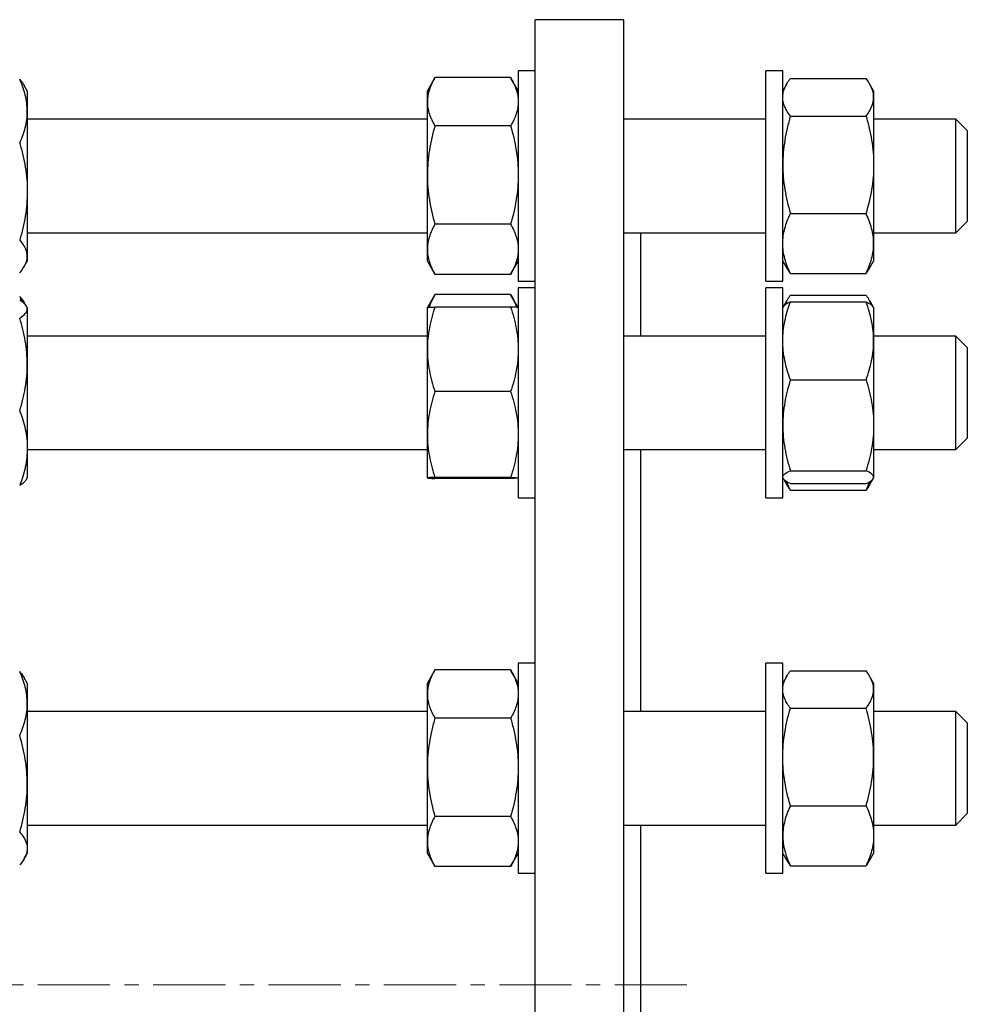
# Model space of a CAD drawing. Header units: millimetres. Extents: x 16 to 817, y 38 to 823.
# Tile 9 of 9: x 650 to 817, y 641 to 815. Entities that reach past the tile are written whole.
import ezdxf

# ---------------------------------------------------------------- set-up
doc = ezdxf.new("R2010")
doc.units = ezdxf.units.MM
doc.linetypes.add('CENTERX2', pattern=[20.32, 12.7, -2.54, 2.54, -2.54])
doc.layers.add('FORMAT', color=7, linetype='Continuous')

msp = doc.modelspace()

# ---------------------------------------------------------------- linework, layer by layer
at = {"color": 7, "linetype": 'Continuous', "lineweight": 25}
for p, q in [((756.35, 814.51), (740.75, 814.51)), ((740.75, 644.51), (740.75, 814.51)), ((756.35, 644.51), (756.35, 814.51)), ((740.75, 805.48), (737.75, 805.48)), ((737.75, 805.48), (737.75, 768.48)), ((784.35, 805.48), (781.35, 805.48)), ((781.35, 799.99), (781.35, 805.48)), ((784.35, 799.99), (784.35, 805.48)), ((651.29, 801.98), (650.76, 802.89)), ((723.03, 804.19), (721.75, 801.98)), ((736.41, 804.3), (723.09, 804.3)), ((737.75, 801.98), (736.47, 804.19)), ((785.06, 803.21), (784.35, 801.98)), ((785.69, 804.15), (799.01, 804.15)), ((800.35, 801.98), (799.64, 803.21)), ((651.29, 801.98), (651.29, 798.38)), ((721.75, 800.05), (721.75, 801.98)), ((800.35, 801.98), (800.35, 800.84)), ((721.75, 787.15), (721.75, 800.05)), ((781.35, 768.48), (781.35, 799.99)), ((784.35, 768.48), (784.35, 799.99)), ((800.35, 800.84), (800.35, 788.95)), ((651.29, 798.38), (651.29, 784.24)), ((721.75, 796.98), (651.29, 796.98)), ((781.35, 796.98), (756.35, 796.98)), ((785.69, 797.54), (799.01, 797.54)), ((814.85, 796.98), (800.35, 796.98)), ((816.85, 794.98), (814.85, 796.98)), ((814.85, 796.98), (814.85, 796.98)), ((814.85, 776.98), (814.85, 796.98)), ((736.41, 795.81), (723.09, 795.81)), ((816.85, 794.98), (816.85, 778.98)), ((800.35, 788.95), (800.35, 775.09)), ((721.75, 774.07), (721.75, 787.15)), ((651.29, 784.24), (651.29, 772.84)), ((785.69, 780.37), (799.01, 780.37)), ((814.85, 776.98), (816.85, 778.98)), ((651.29, 776.98), (721.75, 776.98)), ((736.41, 778.49), (723.09, 778.49)), ((756.35, 776.98), (781.35, 776.98)), ((759.35, 758.8), (759.35, 776.98)), ((800.35, 776.98), (814.85, 776.98)), ((721.75, 771.98), (721.75, 774.07)), ((800.35, 775.09), (800.35, 771.98)), ((650.76, 771.07), (651.29, 771.98)), ((651.29, 772.84), (651.29, 771.98)), ((721.75, 771.98), (723.03, 769.77)), ((736.47, 769.77), (737.75, 771.98)), ((784.35, 771.98), (785.06, 770.75)), ((799.64, 770.75), (800.35, 771.98)), ((723.03, 769.77), (723.09, 769.66)), ((736.41, 769.66), (723.09, 769.66)), ((736.47, 769.77), (736.41, 769.66)), ((737.75, 768.48), (740.75, 768.48)), ((781.35, 768.48), (784.35, 768.48)), ((785.69, 769.81), (799.01, 769.81)), ((740.75, 767.3), (737.75, 767.3)), ((737.75, 767.3), (737.75, 730.3)), ((784.35, 767.3), (781.35, 767.3)), ((781.35, 753.49), (781.35, 767.3)), ((784.35, 753.49), (784.35, 767.3)), ((651.11, 764.11), (650.76, 764.72)), ((723.03, 766.02), (721.75, 763.8)), ((736.41, 766.12), (723.09, 766.12)), ((737.75, 763.8), (736.47, 766.02)), ((785.06, 765.04), (784.43, 763.94)), ((785.69, 765.97), (799.01, 765.97)), ((785.69, 764.81), (799.01, 764.81)), ((800.27, 763.94), (799.64, 765.04)), ((651.29, 763.8), (651.14, 764.06)), ((651.29, 763.8), (651.29, 763.55)), ((651.29, 763.55), (651.29, 753.8)), ((721.75, 756.45), (721.75, 763.8)), ((736.41, 763.9), (723.09, 763.9)), ((784.43, 763.94), (784.35, 763.8)), ((800.35, 763.8), (800.27, 763.94)), ((800.35, 763.8), (800.35, 757.95)), ((721.75, 758.8), (651.29, 758.8)), ((781.35, 758.8), (756.35, 758.8)), ((814.85, 758.8), (800.35, 758.8)), ((800.35, 757.95), (800.35, 743.08)), ((816.85, 756.8), (814.85, 758.8)), ((814.85, 757.39), (814.85, 758.8)), ((721.75, 741.45), (721.75, 756.45)), ((814.85, 738.8), (814.85, 757.39)), ((816.85, 756.8), (816.85, 755.67)), ((816.85, 755.67), (816.85, 740.8)), ((651.29, 753.8), (651.29, 739.06)), ((781.35, 730.3), (781.35, 753.49)), ((784.35, 730.3), (784.35, 753.49)), ((785.69, 751.08), (799.01, 751.08)), ((736.41, 749), (723.09, 749)), ((800.35, 743.08), (800.35, 733.93)), ((721.75, 733.81), (721.75, 741.45)), ((814.85, 738.8), (816.85, 740.8)), ((651.29, 739.06), (651.29, 733.8)), ((651.29, 738.8), (721.75, 738.8)), ((756.35, 738.8), (781.35, 738.8)), ((759.35, 692.68), (759.35, 738.8)), ((800.35, 738.8), (814.85, 738.8)), ((651.14, 733.54), (651.29, 733.8)), ((736.41, 733.9), (723.09, 733.9)), ((736.41, 733.71), (723.09, 733.71)), ((784.35, 733.8), (784.43, 733.67)), ((784.45, 733.62), (785.06, 732.57)), ((785.69, 735.07), (799.01, 735.07)), ((799.64, 732.57), (800.24, 733.62)), ((800.27, 733.67), (800.35, 733.8)), ((800.35, 733.93), (800.35, 733.8)), ((785.69, 732.8), (799.01, 732.8)), ((737.75, 730.3), (740.75, 730.3)), ((781.35, 730.3), (784.35, 730.3)), ((785.69, 731.63), (799.01, 731.63)), ((740.75, 701.18), (737.75, 701.18)), ((737.75, 701.18), (737.75, 698.7)), ((784.35, 701.18), (781.35, 701.18)), ((781.35, 677.79), (781.35, 701.18)), ((784.35, 677.79), (784.35, 701.18)), ((723.03, 699.89), (721.75, 697.68)), ((736.41, 700), (723.09, 700)), ((737.75, 697.68), (736.47, 699.89)), ((785.06, 698.91), (784.35, 697.68)), ((785.69, 699.85), (799.01, 699.85)), ((800.35, 697.68), (799.64, 698.91)), ((651.29, 697.68), (650.76, 698.59)), ((651.29, 697.68), (651.29, 694.08)), ((721.75, 695.75), (721.75, 697.68)), ((737.75, 698.7), (737.75, 664.18)), ((800.35, 697.68), (800.35, 696.55)), ((721.75, 682.85), (721.75, 695.75)), ((800.35, 696.55), (800.35, 684.65)), ((651.29, 694.08), (651.29, 679.94)), ((721.75, 692.68), (651.29, 692.68)), ((781.35, 692.68), (756.35, 692.68)), ((785.69, 693.24), (799.01, 693.24)), ((814.85, 692.68), (800.35, 692.68)), ((816.85, 690.68), (814.85, 692.68)), ((814.85, 687.55), (814.85, 692.68)), ((736.41, 691.51), (723.09, 691.51)), ((816.85, 690.68), (816.85, 686.58)), ((814.85, 672.68), (814.85, 687.55)), ((816.85, 686.58), (816.85, 674.68)), ((800.35, 684.65), (800.35, 670.79)), ((721.75, 669.78), (721.75, 682.85)), ((651.29, 679.94), (651.29, 668.54)), ((781.35, 664.18), (781.35, 677.79)), ((784.35, 664.18), (784.35, 677.79)), ((785.69, 676.07), (799.01, 676.07)), ((814.85, 672.68), (816.85, 674.68)), ((736.41, 674.19), (723.09, 674.19)), ((651.29, 672.68), (721.75, 672.68)), ((756.35, 672.68), (781.35, 672.68)), ((759.35, 644.51), (759.35, 672.68)), ((800.35, 672.68), (814.85, 672.68)), ((721.75, 667.68), (721.75, 669.78)), ((800.35, 670.79), (800.35, 667.68)), ((650.76, 666.77), (651.29, 667.68)), ((651.29, 668.54), (651.29, 667.68)), ((721.75, 667.68), (723.03, 665.47)), ((736.47, 665.47), (737.75, 667.68)), ((784.35, 667.68), (785.06, 666.45)), ((799.64, 666.45), (800.35, 667.68)), ((723.09, 665.36), (723.03, 665.47)), ((736.41, 665.36), (723.09, 665.36)), ((736.41, 665.36), (736.47, 665.47)), ((737.75, 664.18), (740.75, 664.18)), ((781.35, 664.18), (784.35, 664.18)), ((785.69, 665.51), (799.01, 665.51)), ((740.75, 474.51), (740.75, 644.51)), ((756.35, 474.51), (756.35, 644.51)), ((759.35, 616.33), (759.35, 644.51))]:
    msp.add_line(p, q, dxfattribs=at)
for points, knots in [([(651.29, 798.38), (651.29, 798.86), (651.25, 799.34), (651.13, 800.29), (651.04, 800.76), (650.69, 802.16), (650.35, 803.09), (649.95, 804.01)], [0, 0, 0, 0, 0.25, 0.25, 0.5, 0.5, 1, 1, 1, 1]), ([(649.95, 804.01), (650.08, 803.85), (650.33, 803.54), (650.6, 803.17), (650.72, 802.95), (650.75, 802.89)], [0, 0, 0, 0, 0.420098, 0.840316, 1, 1, 1, 1]), ([(723.09, 804.3), (722.88, 803.95), (722.7, 803.61), (722.37, 802.9), (722.22, 802.55), (721.87, 801.48), (721.75, 800.77), (721.75, 800.05)], [0, 0, 0, 0, 0.25, 0.25, 0.5, 0.5, 1, 1, 1, 1]), ([(736.41, 804.3), (736.61, 803.95), (736.8, 803.61), (737.13, 802.9), (737.27, 802.55), (737.62, 801.48), (737.75, 800.77), (737.75, 800.05)], [0, 0, 0, 0, 0.25, 0.25, 0.5, 0.5, 1, 1, 1, 1]), ([(784.35, 800.84), (784.35, 801.12), (784.38, 801.41), (784.5, 801.96), (784.59, 802.24), (784.94, 803.07), (785.28, 803.61), (785.69, 804.15)], [0, 0, 0, 0, 0.25, 0.25, 0.5, 0.5, 1, 1, 1, 1]), ([(800.35, 800.84), (800.35, 801.12), (800.32, 801.41), (800.19, 801.96), (800.1, 802.24), (799.75, 803.07), (799.42, 803.61), (799.01, 804.15)], [0, 0, 0, 0, 0.25, 0.25, 0.5, 0.5, 1, 1, 1, 1]), ([(721.75, 800.05), (721.75, 799.69), (721.78, 799.33), (721.9, 798.61), (721.99, 798.25), (722.35, 797.19), (722.68, 796.49), (723.09, 795.81)], [0, 0, 0, 0, 0.25, 0.25, 0.5, 0.5, 1, 1, 1, 1]), ([(737.75, 800.05), (737.75, 799.69), (737.72, 799.33), (737.59, 798.61), (737.5, 798.25), (737.15, 797.19), (736.81, 796.49), (736.41, 795.81)], [0, 0, 0, 0, 0.25, 0.25, 0.5, 0.5, 1, 1, 1, 1]), ([(785.69, 797.54), (785.28, 798.08), (784.94, 798.62), (784.48, 799.72), (784.35, 800.28), (784.35, 800.84)], [0, 0, 0, 0, 0.5, 0.5, 1, 1, 1, 1]), ([(799.01, 797.54), (799.42, 798.08), (799.75, 798.62), (800.22, 799.72), (800.35, 800.28), (800.35, 800.84)], [0, 0, 0, 0, 0.5, 0.5, 1, 1, 1, 1]), ([(649.95, 792.75), (650.35, 793.67), (650.69, 794.6), (651.16, 796.47), (651.29, 797.42), (651.29, 798.38)], [0, 0, 0, 0, 0.5, 0.5, 1, 1, 1, 1]), ([(785.69, 797.54), (785.48, 796.84), (785.3, 796.13), (784.97, 794.71), (784.82, 793.99), (784.47, 791.84), (784.35, 790.4), (784.35, 788.95)], [0, 0, 0, 0, 0.25, 0.25, 0.5, 0.5, 1, 1, 1, 1]), ([(799.01, 797.54), (799.21, 796.84), (799.4, 796.13), (799.73, 794.71), (799.87, 793.99), (800.22, 791.84), (800.35, 790.4), (800.35, 788.95)], [0, 0, 0, 0, 0.25, 0.25, 0.5, 0.5, 1, 1, 1, 1]), ([(723.09, 795.81), (722.68, 794.39), (722.34, 792.96), (721.88, 790.08), (721.75, 788.62), (721.75, 787.15)], [0, 0, 0, 0, 0.5, 0.5, 1, 1, 1, 1]), ([(736.41, 795.81), (736.82, 794.39), (737.15, 792.96), (737.62, 790.08), (737.75, 788.62), (737.75, 787.15)], [0, 0, 0, 0, 0.5, 0.5, 1, 1, 1, 1]), ([(649.95, 792.75), (650.15, 792.06), (650.34, 791.36), (650.67, 789.95), (650.81, 789.24), (651.16, 787.11), (651.29, 785.68), (651.29, 784.24)], [0, 0, 0, 0, 0.25, 0.25, 0.5, 0.5, 1, 1, 1, 1]), ([(784.35, 788.95), (784.35, 788.23), (784.38, 787.5), (784.5, 786.04), (784.59, 785.31), (784.95, 783.16), (785.28, 781.75), (785.69, 780.37)], [0, 0, 0, 0, 0.25, 0.25, 0.5, 0.5, 1, 1, 1, 1]), ([(800.35, 788.95), (800.35, 788.23), (800.32, 787.5), (800.19, 786.04), (800.1, 785.31), (799.75, 783.16), (799.41, 781.75), (799.01, 780.37)], [0, 0, 0, 0, 0.25, 0.25, 0.5, 0.5, 1, 1, 1, 1]), ([(721.75, 787.15), (721.75, 786.41), (721.78, 785.67), (721.9, 784.21), (721.99, 783.49), (722.34, 781.33), (722.68, 779.9), (723.09, 778.49)], [0, 0, 0, 0, 0.25, 0.25, 0.5, 0.5, 1, 1, 1, 1]), ([(737.75, 787.15), (737.75, 786.41), (737.72, 785.67), (737.59, 784.21), (737.5, 783.49), (737.15, 781.33), (736.82, 779.9), (736.41, 778.49)], [0, 0, 0, 0, 0.25, 0.25, 0.5, 0.5, 1, 1, 1, 1]), ([(651.29, 784.24), (651.29, 783.52), (651.25, 782.8), (651.13, 781.35), (651.04, 780.63), (650.69, 778.49), (650.35, 777.1), (649.95, 775.72)], [0, 0, 0, 0, 0.25, 0.25, 0.5, 0.5, 1, 1, 1, 1]), ([(784.35, 775.09), (784.35, 775.54), (784.38, 775.99), (784.5, 776.88), (784.59, 777.32), (784.94, 778.64), (785.28, 779.5), (785.69, 780.37)], [0, 0, 0, 0, 0.25, 0.25, 0.5, 0.5, 1, 1, 1, 1]), ([(800.35, 775.09), (800.35, 775.54), (800.32, 775.99), (800.19, 776.88), (800.1, 777.32), (799.75, 778.64), (799.42, 779.5), (799.01, 780.37)], [0, 0, 0, 0, 0.25, 0.25, 0.5, 0.5, 1, 1, 1, 1]), ([(723.09, 778.49), (722.68, 777.77), (722.34, 777.04), (721.88, 775.57), (721.75, 774.83), (721.75, 774.07)], [0, 0, 0, 0, 0.5, 0.5, 1, 1, 1, 1]), ([(736.41, 778.49), (736.82, 777.77), (737.15, 777.04), (737.62, 775.57), (737.75, 774.83), (737.75, 774.07)], [0, 0, 0, 0, 0.5, 0.5, 1, 1, 1, 1]), ([(651.29, 772.84), (651.29, 773.08), (651.25, 773.33), (651.13, 773.81), (651.04, 774.06), (650.69, 774.78), (650.35, 775.25), (649.95, 775.72)], [0, 0, 0, 0, 0.25, 0.25, 0.5, 0.5, 1, 1, 1, 1]), ([(721.75, 774.07), (721.75, 773.7), (721.78, 773.32), (721.9, 772.58), (721.99, 772.21), (722.34, 771.11), (722.68, 770.38), (723.09, 769.66)], [0, 0, 0, 0, 0.25, 0.25, 0.5, 0.5, 1, 1, 1, 1]), ([(737.75, 774.07), (737.75, 773.7), (737.72, 773.32), (737.59, 772.58), (737.5, 772.21), (737.15, 771.11), (736.82, 770.38), (736.41, 769.66)], [0, 0, 0, 0, 0.25, 0.25, 0.5, 0.5, 1, 1, 1, 1]), ([(785.69, 769.81), (785.28, 770.67), (784.94, 771.54), (784.48, 773.3), (784.35, 774.19), (784.35, 775.09)], [0, 0, 0, 0, 0.5, 0.5, 1, 1, 1, 1]), ([(799.01, 769.81), (799.42, 770.67), (799.75, 771.54), (800.22, 773.3), (800.35, 774.19), (800.35, 775.09)], [0, 0, 0, 0, 0.5, 0.5, 1, 1, 1, 1]), ([(649.95, 769.95), (650.35, 770.42), (650.69, 770.9), (651.16, 771.86), (651.29, 772.35), (651.29, 772.84)], [0, 0, 0, 0, 0.5, 0.5, 1, 1, 1, 1]), ([(785.06, 770.75), (785.15, 770.61), (785.33, 770.29), (785.56, 769.98), (785.69, 769.81)], [0, 0, 0, 0, 0.459045, 1, 1, 1, 1]), ([(799.63, 770.75), (799.55, 770.61), (799.36, 770.29), (799.13, 769.98), (799.01, 769.81)], [0, 0, 0, 0, 0.459045, 1, 1, 1, 1]), ([(649.95, 765.83), (650.05, 765.6), (650.19, 765.28), (650.31, 764.95), (650.34, 764.86)], [0, 0, 0, 0, 0.731599, 1, 1, 1, 1]), ([(649.95, 765.83), (650.08, 765.68), (650.33, 765.37), (650.6, 764.99), (650.72, 764.77), (650.75, 764.71)], [0, 0, 0, 0, 0.420098, 0.840316, 1, 1, 1, 1]), ([(651.29, 763.55), (651.29, 763.69), (651.25, 763.82), (651.13, 764.09), (651.04, 764.22), (650.69, 764.62), (650.35, 764.88), (649.95, 765.13)], [0, 0, 0, 0, 0.25, 0.25, 0.5, 0.5, 1, 1, 1, 1]), ([(723.09, 766.12), (722.96, 765.9), (722.7, 765.44), (722.38, 764.74), (722.16, 764.21), (722.08, 763.91), (722.06, 763.85)], [0, 0, 0, 0, 0.305168, 0.610422, 0.915516, 1, 1, 1, 1]), ([(736.41, 766.12), (736.54, 765.9), (736.8, 765.44), (737.12, 764.74), (737.34, 764.21), (737.42, 763.91), (737.43, 763.85)], [0, 0, 0, 0, 0.305168, 0.610422, 0.915516, 1, 1, 1, 1]), ([(784.35, 757.95), (784.35, 758.53), (784.38, 759.11), (784.5, 760.27), (784.59, 760.85), (784.94, 762.56), (785.28, 763.69), (785.69, 764.81)], [0, 0, 0, 0, 0.25, 0.25, 0.5, 0.5, 1, 1, 1, 1]), ([(785.69, 764.81), (785.56, 764.75), (785.3, 764.63), (784.97, 764.44), (784.7, 764.25), (784.52, 764.08), (784.46, 763.98), (784.43, 763.94)], [0, 0, 0, 0, 0.213448, 0.426957, 0.640354, 0.857781, 1, 1, 1, 1]), ([(785.69, 765.97), (785.59, 765.84), (785.38, 765.56), (785.08, 765.08), (784.82, 764.63), (784.71, 764.32), (784.67, 764.21)], [0, 0, 0, 0, 0.23833, 0.476841, 0.819063, 1, 1, 1, 1]), ([(799.01, 765.97), (799.11, 765.84), (799.31, 765.56), (799.62, 765.08), (799.87, 764.63), (799.99, 764.32), (800.03, 764.21)], [0, 0, 0, 0, 0.23833, 0.476841, 0.819063, 1, 1, 1, 1]), ([(800.35, 757.95), (800.35, 758.53), (800.32, 759.11), (800.19, 760.27), (800.1, 760.85), (799.75, 762.56), (799.42, 763.69), (799.01, 764.81)], [0, 0, 0, 0, 0.25, 0.25, 0.5, 0.5, 1, 1, 1, 1]), ([(799.01, 764.81), (799.14, 764.75), (799.4, 764.63), (799.72, 764.44), (799.99, 764.25), (800.18, 764.08), (800.24, 763.98), (800.26, 763.94)], [0, 0, 0, 0, 0.2134481, 0.4269567, 0.640354, 0.8577815, 1, 1, 1, 1]), ([(649.95, 761.97), (650.35, 762.23), (650.69, 762.49), (651.16, 763.02), (651.29, 763.28), (651.29, 763.55)], [0, 0, 0, 0, 0.5, 0.5, 1, 1, 1, 1]), ([(723.09, 763.9), (722.88, 763.29), (722.7, 762.68), (722.37, 761.45), (722.22, 760.82), (721.87, 758.96), (721.75, 757.71), (721.75, 756.45)], [0, 0, 0, 0, 0.25, 0.25, 0.5, 0.5, 1, 1, 1, 1]), ([(721.75, 763.8), (721.75, 763.81), (721.78, 763.82), (721.9, 763.84), (721.99, 763.84), (722.34, 763.87), (722.68, 763.88), (723.09, 763.9)], [0, 0, 0, 0, 0.25, 0.25, 0.5, 0.5, 1, 1, 1, 1]), ([(736.41, 763.9), (736.61, 763.29), (736.8, 762.68), (737.13, 761.45), (737.27, 760.82), (737.62, 758.96), (737.75, 757.71), (737.75, 756.45)], [0, 0, 0, 0, 0.25, 0.25, 0.5, 0.5, 1, 1, 1, 1]), ([(737.75, 763.8), (737.75, 763.81), (737.72, 763.82), (737.59, 763.84), (737.5, 763.84), (737.15, 763.87), (736.82, 763.88), (736.41, 763.9)], [0, 0, 0, 0, 0.25, 0.25, 0.5, 0.5, 1, 1, 1, 1]), ([(651.29, 753.8), (651.29, 754.5), (651.25, 755.19), (651.13, 756.57), (651.04, 757.25), (650.69, 759.29), (650.35, 760.64), (649.95, 761.97)], [0, 0, 0, 0, 0.25, 0.25, 0.5, 0.5, 1, 1, 1, 1]), ([(785.69, 751.08), (785.28, 752.2), (784.94, 753.33), (784.48, 755.62), (784.35, 756.78), (784.35, 757.95)], [0, 0, 0, 0, 0.5, 0.5, 1, 1, 1, 1]), ([(799.01, 751.08), (799.42, 752.2), (799.75, 753.33), (800.22, 755.62), (800.35, 756.78), (800.35, 757.95)], [0, 0, 0, 0, 0.5, 0.5, 1, 1, 1, 1]), ([(721.75, 756.45), (721.75, 755.82), (721.78, 755.19), (721.9, 753.92), (721.99, 753.29), (722.35, 751.42), (722.68, 750.2), (723.09, 749)], [0, 0, 0, 0, 0.25, 0.25, 0.5, 0.5, 1, 1, 1, 1]), ([(737.75, 756.45), (737.75, 755.82), (737.72, 755.19), (737.59, 753.92), (737.5, 753.29), (737.15, 751.42), (736.81, 750.2), (736.41, 749)], [0, 0, 0, 0, 0.25, 0.25, 0.5, 0.5, 1, 1, 1, 1]), ([(649.95, 745.64), (650.35, 746.97), (650.69, 748.32), (651.16, 751.04), (651.29, 752.41), (651.29, 753.8)], [0, 0, 0, 0, 0.5, 0.5, 1, 1, 1, 1]), ([(785.69, 751.08), (785.48, 750.43), (785.3, 749.77), (784.97, 748.44), (784.82, 747.78), (784.47, 745.77), (784.35, 744.43), (784.35, 743.08)], [0, 0, 0, 0, 0.25, 0.25, 0.5, 0.5, 1, 1, 1, 1]), ([(799.01, 751.08), (799.21, 750.43), (799.4, 749.77), (799.73, 748.44), (799.87, 747.78), (800.22, 745.77), (800.35, 744.43), (800.35, 743.08)], [0, 0, 0, 0, 0.25, 0.25, 0.5, 0.5, 1, 1, 1, 1]), ([(723.09, 749), (722.68, 747.76), (722.34, 746.52), (721.88, 744.01), (721.75, 742.74), (721.75, 741.45)], [0, 0, 0, 0, 0.5, 0.5, 1, 1, 1, 1]), ([(736.41, 749), (736.82, 747.76), (737.15, 746.52), (737.62, 744.01), (737.75, 742.74), (737.75, 741.45)], [0, 0, 0, 0, 0.5, 0.5, 1, 1, 1, 1]), ([(649.95, 745.64), (650.15, 745.1), (650.34, 744.56), (650.67, 743.47), (650.81, 742.92), (651.16, 741.27), (651.29, 740.17), (651.29, 739.06)], [0, 0, 0, 0, 0.25, 0.25, 0.5, 0.5, 1, 1, 1, 1]), ([(784.35, 743.08), (784.35, 742.4), (784.38, 741.72), (784.5, 740.36), (784.59, 739.68), (784.95, 737.68), (785.28, 736.37), (785.69, 735.07)], [0, 0, 0, 0, 0.25, 0.25, 0.5, 0.5, 1, 1, 1, 1]), ([(800.35, 743.08), (800.35, 742.4), (800.32, 741.72), (800.19, 740.36), (800.1, 739.68), (799.75, 737.68), (799.41, 736.37), (799.01, 735.07)], [0, 0, 0, 0, 0.25, 0.25, 0.5, 0.5, 1, 1, 1, 1]), ([(721.75, 741.45), (721.75, 740.81), (721.78, 740.17), (721.9, 738.89), (721.99, 738.26), (722.34, 736.38), (722.68, 735.13), (723.09, 733.9)], [0, 0, 0, 0, 0.25, 0.25, 0.5, 0.5, 1, 1, 1, 1]), ([(737.75, 741.45), (737.75, 740.81), (737.72, 740.17), (737.59, 738.89), (737.5, 738.26), (737.15, 736.38), (736.82, 735.13), (736.41, 733.9)], [0, 0, 0, 0, 0.25, 0.25, 0.5, 0.5, 1, 1, 1, 1]), ([(651.29, 739.06), (651.29, 738.5), (651.25, 737.94), (651.13, 736.82), (651.04, 736.26), (650.69, 734.62), (650.35, 733.54), (649.95, 732.47)], [0, 0, 0, 0, 0.25, 0.25, 0.5, 0.5, 1, 1, 1, 1]), ([(651.13, 733.55), (651.11, 733.52), (651.05, 733.4), (650.89, 733.21), (650.63, 732.96), (650.32, 732.72), (650.07, 732.55), (649.95, 732.47)], [0, 0, 0, 0, 0.086998, 0.31216, 0.54139, 0.770724, 1, 1, 1, 1]), ([(723.09, 733.9), (722.68, 733.89), (722.34, 733.87), (721.88, 733.84), (721.75, 733.82), (721.75, 733.81)], [0, 0, 0, 0, 0.5, 0.5, 1, 1, 1, 1]), ([(721.75, 733.81), (721.75, 733.8), (721.78, 733.79), (721.9, 733.77), (721.99, 733.76), (722.34, 733.74), (722.68, 733.72), (723.09, 733.71)], [0, 0, 0, 0, 0.25, 0.25, 0.5, 0.5, 1, 1, 1, 1]), ([(736.41, 733.9), (736.82, 733.89), (737.15, 733.87), (737.62, 733.84), (737.75, 733.82), (737.75, 733.81)], [0, 0, 0, 0, 0.5, 0.5, 1, 1, 1, 1]), ([(737.75, 733.81), (737.75, 733.8), (737.72, 733.79), (737.59, 733.77), (737.5, 733.76), (737.15, 733.74), (736.82, 733.72), (736.41, 733.71)], [0, 0, 0, 0, 0.25, 0.25, 0.5, 0.5, 1, 1, 1, 1]), ([(784.35, 733.93), (784.35, 734.03), (784.38, 734.13), (784.5, 734.32), (784.59, 734.42), (784.94, 734.7), (785.28, 734.89), (785.69, 735.07)], [0, 0, 0, 0, 0.25, 0.25, 0.5, 0.5, 1, 1, 1, 1]), ([(785.69, 732.8), (785.28, 732.98), (784.94, 733.17), (784.48, 733.55), (784.35, 733.74), (784.35, 733.93)], [0, 0, 0, 0, 0.5, 0.5, 1, 1, 1, 1]), ([(800.35, 733.93), (800.35, 734.03), (800.32, 734.13), (800.19, 734.32), (800.1, 734.42), (799.75, 734.7), (799.42, 734.89), (799.01, 735.07)], [0, 0, 0, 0, 0.25, 0.25, 0.5, 0.5, 1, 1, 1, 1]), ([(799.01, 732.8), (799.42, 732.98), (799.75, 733.17), (800.22, 733.55), (800.35, 733.74), (800.35, 733.93)], [0, 0, 0, 0, 0.5, 0.5, 1, 1, 1, 1]), ([(785.69, 731.63), (785.56, 731.92), (785.33, 732.41), (785.15, 732.91), (785.07, 733.12)], [0, 0, 0, 0, 0.578681, 1, 1, 1, 1]), ([(785.07, 732.57), (785.13, 732.46), (785.31, 732.14), (785.54, 731.83), (785.69, 731.63)], [0, 0, 0, 0, 0.363852, 1, 1, 1, 1]), ([(799.01, 731.63), (799.14, 731.92), (799.37, 732.41), (799.55, 732.91), (799.62, 733.12)], [0, 0, 0, 0, 0.578681, 1, 1, 1, 1]), ([(799.63, 732.57), (799.56, 732.46), (799.39, 732.14), (799.15, 731.83), (799.01, 731.63)], [0, 0, 0, 0, 0.363852, 1, 1, 1, 1]), ([(651.29, 694.08), (651.29, 694.56), (651.25, 695.04), (651.13, 695.99), (651.04, 696.46), (650.69, 697.87), (650.35, 698.79), (649.95, 699.71)], [0, 0, 0, 0, 0.25, 0.25, 0.5, 0.5, 1, 1, 1, 1]), ([(649.95, 699.71), (650.05, 699.59), (650.25, 699.35), (650.53, 698.97), (650.68, 698.72), (650.75, 698.59)], [0, 0, 0, 0, 0.3270469, 0.6543424, 1, 1, 1, 1]), ([(723.09, 700), (722.68, 699.31), (722.34, 698.61), (721.88, 697.19), (721.75, 696.48), (721.75, 695.75)], [0, 0, 0, 0, 0.5, 0.5, 1, 1, 1, 1]), ([(736.41, 700), (736.82, 699.31), (737.15, 698.61), (737.62, 697.19), (737.75, 696.48), (737.75, 695.75)], [0, 0, 0, 0, 0.5, 0.5, 1, 1, 1, 1]), ([(784.35, 696.55), (784.35, 696.83), (784.38, 697.11), (784.5, 697.67), (784.59, 697.94), (784.94, 698.77), (785.28, 699.31), (785.69, 699.85)], [0, 0, 0, 0, 0.25, 0.25, 0.5, 0.5, 1, 1, 1, 1]), ([(800.35, 696.55), (800.35, 696.83), (800.32, 697.11), (800.19, 697.67), (800.1, 697.94), (799.75, 698.77), (799.42, 699.31), (799.01, 699.85)], [0, 0, 0, 0, 0.25, 0.25, 0.5, 0.5, 1, 1, 1, 1]), ([(721.75, 695.75), (721.75, 695.39), (721.78, 695.03), (721.9, 694.32), (721.99, 693.96), (722.34, 692.9), (722.68, 692.2), (723.09, 691.51)], [0, 0, 0, 0, 0.25, 0.25, 0.5, 0.5, 1, 1, 1, 1]), ([(737.75, 695.75), (737.75, 695.39), (737.72, 695.03), (737.59, 694.32), (737.5, 693.96), (737.15, 692.9), (736.82, 692.2), (736.41, 691.51)], [0, 0, 0, 0, 0.25, 0.25, 0.5, 0.5, 1, 1, 1, 1]), ([(785.69, 693.24), (785.28, 693.78), (784.94, 694.32), (784.48, 695.43), (784.35, 695.98), (784.35, 696.55)], [0, 0, 0, 0, 0.5, 0.5, 1, 1, 1, 1]), ([(799.01, 693.24), (799.42, 693.78), (799.75, 694.32), (800.22, 695.43), (800.35, 695.98), (800.35, 696.55)], [0, 0, 0, 0, 0.5, 0.5, 1, 1, 1, 1]), ([(649.95, 688.45), (650.35, 689.37), (650.69, 690.3), (651.16, 692.18), (651.29, 693.12), (651.29, 694.08)], [0, 0, 0, 0, 0.5, 0.5, 1, 1, 1, 1]), ([(784.35, 684.65), (784.35, 685.38), (784.38, 686.11), (784.5, 687.56), (784.59, 688.28), (784.94, 690.42), (785.28, 691.84), (785.69, 693.24)], [0, 0, 0, 0, 0.25, 0.25, 0.5, 0.5, 1, 1, 1, 1]), ([(800.35, 684.65), (800.35, 685.38), (800.32, 686.11), (800.19, 687.56), (800.1, 688.28), (799.75, 690.42), (799.42, 691.84), (799.01, 693.24)], [0, 0, 0, 0, 0.25, 0.25, 0.5, 0.5, 1, 1, 1, 1]), ([(723.09, 691.51), (722.88, 690.8), (722.7, 690.09), (722.37, 688.66), (722.22, 687.93), (721.87, 685.77), (721.75, 684.31), (721.75, 682.85)], [0, 0, 0, 0, 0.25, 0.25, 0.5, 0.5, 1, 1, 1, 1]), ([(736.41, 691.51), (736.61, 690.8), (736.8, 690.09), (737.13, 688.66), (737.27, 687.93), (737.62, 685.77), (737.75, 684.31), (737.75, 682.85)], [0, 0, 0, 0, 0.25, 0.25, 0.5, 0.5, 1, 1, 1, 1]), ([(651.29, 679.94), (651.29, 680.66), (651.25, 681.39), (651.13, 682.82), (651.04, 683.54), (650.69, 685.66), (650.35, 687.06), (649.95, 688.45)], [0, 0, 0, 0, 0.25, 0.25, 0.5, 0.5, 1, 1, 1, 1]), ([(785.69, 676.07), (785.28, 677.47), (784.94, 678.89), (784.48, 681.75), (784.35, 683.19), (784.35, 684.65)], [0, 0, 0, 0, 0.5, 0.5, 1, 1, 1, 1]), ([(799.01, 676.07), (799.42, 677.47), (799.75, 678.89), (800.22, 681.75), (800.35, 683.19), (800.35, 684.65)], [0, 0, 0, 0, 0.5, 0.5, 1, 1, 1, 1]), ([(721.75, 682.85), (721.75, 682.12), (721.78, 681.38), (721.9, 679.91), (721.99, 679.18), (722.35, 677.01), (722.68, 675.59), (723.09, 674.19)], [0, 0, 0, 0, 0.25, 0.25, 0.5, 0.5, 1, 1, 1, 1]), ([(737.75, 682.85), (737.75, 682.12), (737.72, 681.38), (737.59, 679.91), (737.5, 679.18), (737.15, 677.01), (736.81, 675.59), (736.41, 674.19)], [0, 0, 0, 0, 0.25, 0.25, 0.5, 0.5, 1, 1, 1, 1]), ([(649.95, 671.42), (650.35, 672.82), (650.69, 674.22), (651.16, 677.06), (651.29, 678.49), (651.29, 679.94)], [0, 0, 0, 0, 0.5, 0.5, 1, 1, 1, 1]), ([(785.69, 676.07), (785.48, 675.64), (785.3, 675.21), (784.97, 674.33), (784.82, 673.89), (784.47, 672.57), (784.35, 671.68), (784.35, 670.79)], [0, 0, 0, 0, 0.25, 0.25, 0.5, 0.5, 1, 1, 1, 1]), ([(799.01, 676.07), (799.21, 675.64), (799.4, 675.21), (799.73, 674.33), (799.87, 673.89), (800.22, 672.57), (800.35, 671.68), (800.35, 670.79)], [0, 0, 0, 0, 0.25, 0.25, 0.5, 0.5, 1, 1, 1, 1]), ([(723.09, 674.19), (722.68, 673.47), (722.34, 672.74), (721.88, 671.27), (721.75, 670.53), (721.75, 669.78)], [0, 0, 0, 0, 0.5, 0.5, 1, 1, 1, 1]), ([(736.41, 674.19), (736.82, 673.47), (737.15, 672.74), (737.62, 671.27), (737.75, 670.53), (737.75, 669.78)], [0, 0, 0, 0, 0.5, 0.5, 1, 1, 1, 1]), ([(649.95, 671.42), (650.15, 671.19), (650.34, 670.95), (650.67, 670.47), (650.81, 670.23), (651.16, 669.51), (651.29, 669.03), (651.29, 668.54)], [0, 0, 0, 0, 0.25, 0.25, 0.5, 0.5, 1, 1, 1, 1]), ([(721.75, 669.78), (721.75, 669.4), (721.78, 669.02), (721.9, 668.28), (721.99, 667.91), (722.34, 666.81), (722.68, 666.08), (723.09, 665.36)], [0, 0, 0, 0, 0.25, 0.25, 0.5, 0.5, 1, 1, 1, 1]), ([(737.75, 669.78), (737.75, 669.4), (737.72, 669.02), (737.59, 668.28), (737.5, 667.91), (737.15, 666.81), (736.82, 666.08), (736.41, 665.36)], [0, 0, 0, 0, 0.25, 0.25, 0.5, 0.5, 1, 1, 1, 1]), ([(784.35, 670.79), (784.35, 670.34), (784.38, 669.9), (784.5, 669), (784.59, 668.55), (784.95, 667.23), (785.28, 666.36), (785.69, 665.51)], [0, 0, 0, 0, 0.25, 0.25, 0.5, 0.5, 1, 1, 1, 1]), ([(800.35, 670.79), (800.35, 670.34), (800.32, 669.9), (800.19, 669), (800.1, 668.55), (799.75, 667.23), (799.41, 666.36), (799.01, 665.51)], [0, 0, 0, 0, 0.25, 0.25, 0.5, 0.5, 1, 1, 1, 1]), ([(651.29, 668.54), (651.29, 668.3), (651.25, 668.05), (651.13, 667.56), (651.04, 667.32), (650.69, 666.59), (650.35, 666.12), (649.95, 665.65)], [0, 0, 0, 0, 0.25, 0.25, 0.5, 0.5, 1, 1, 1, 1]), ([(785.06, 666.45), (785.15, 666.31), (785.33, 665.99), (785.56, 665.68), (785.69, 665.51)], [0, 0, 0, 0, 0.459045, 1, 1, 1, 1]), ([(799.63, 666.45), (799.55, 666.31), (799.36, 665.99), (799.13, 665.68), (799.01, 665.51)], [0, 0, 0, 0, 0.459045, 1, 1, 1, 1])]:
    msp.add_open_spline(points, degree=3, knots=knots, dxfattribs=at)
at = {"layer": 'FORMAT', "linetype": 'CENTERX2', "lineweight": 18}
msp.add_line((767.45, 644.51), (506.26, 644.51), dxfattribs=at)

doc.saveas('drawing.dxf')
